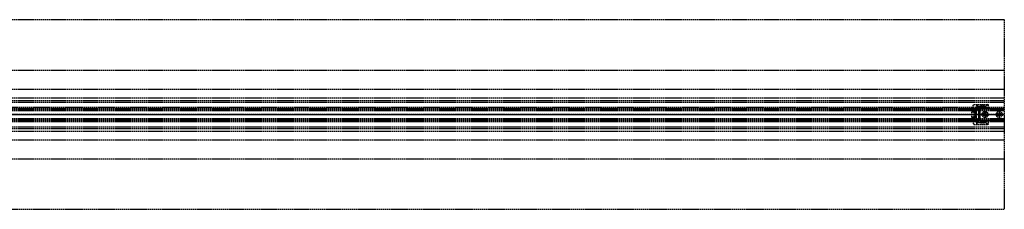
# Model space of a CAD drawing. Header units: millimetres. Extents: x -1 to 2050, y -94 to 94.
# Tile 12 of 12: x 1076 to 2050, y -94 to 94. Entities that reach past the tile are written whole.
import ezdxf

# ---------------------------------------------------------------- set-up
doc = ezdxf.new("R2010")
doc.units = ezdxf.units.MM
doc.header["$LTSCALE"] = 10
doc.linetypes.add('ALLCAD_Strich', pattern=[0.2, 0.15, -0.05])
doc.layers.add('BESCH_KONT_sich_schn_ansi_2d', color=40, linetype='Continuous')
doc.layers.add('BESCH_KONT_sich_schn_grun_2d', color=10, linetype='Continuous')

msp = doc.modelspace()

# ---------------------------------------------------------------- linework, layer by layer
at = {"layer": 'BESCH_KONT_sich_schn_ansi_2d', "linetype": 'ALLCAD_Strich'}
for p, q in [((0, 0, 2368), (2050, 0, 2368)), ((2050, 0, 2418), (0, 0, 2418)), ((0, 0, 2337), (2050, 0, 2337)), ((2050, 0, 2338.5), (0, 0, 2338.5)), ((0, 0, 2365.5), (2050, 0, 2365.5)), ((0, 0, 2339.5), (2050, 0, 2339.5)), ((0, 0, 2363.5), (2050, 0, 2363.5)), ((0, 0, 2363), (2050, 0, 2363)), ((2050, 0), (995, 0)), ((995, 0, 2335), (2050, 0, 2335)), ((2018, 0, 2345.59), (2018, 0, 2360.01)), ((2018, 0, 2360.5), (2018, 0, 2360.01)), ((2018, 0, 2345.59), (2018, 0, 2345.1)), ((2020, 0, 2349.2), (2018, 0, 2345.59)), ((2018, 0, 2345.1), (2020, 0, 2345.1)), ((2020, 0, 2360.5), (2018, 0, 2360.5)), ((2018, 0, 2360.01), (2020, 0, 2356.4)), ((2020, 0, 2342.38), (2018, 0, 2342.38)), ((2018, 0, 2344.8), (2020, 0, 2344.8)), ((2018, 0, 2342.38), (2018, 0, 2344.8)), ((2018, 0, 2345.1), (2018, 0, 2344.8)), ((2018, 0, 2345.53), (2020, 0, 2345.53)), ((2018, 0, 2359.5), (2020, 0, 2359.5)), ((2018, 0, 2342.1), (2018, 0, 2342.38)), ((2018, 0, 2342.1), (2020, 0, 2342.1)), ((2018, 0, 2360.5), (2018, 0, 2363.5)), ((2022.5, 0, 2363.3), (2020, 0, 2363.3)), ((2020, 0, 2342.3), (2022.5, 0, 2342.3)), ((2020, 0, 2345.1), (2020, 0, 2342.3)), ((2033.59, 0, 2349.2), (2020, 0, 2349.2)), ((2020, 0, 2361.54), (2020, 0, 2360.5)), ((2020, 0, 2360.5), (2020, 0, 2356.4)), ((2020, 0, 2349.2), (2020, 0, 2345.1)), ((2020, 0, 2356.4), (2020, 0, 2349.2)), ((2020, 0, 2356.4), (2033.59, 0, 2356.4)), ((2022.5, 0, 2344.55), (2020, 0, 2344.55)), ((2022.5, 0, 2348.05), (2020, 0, 2348.05)), ((2022.5, 0, 2357.55), (2020, 0, 2357.55)), ((2022.5, 0, 2361.05), (2020, 0, 2361.05)), ((2020, 0, 2362.5), (2021, 0, 2362.5)), ((2020, 0, 2356.5), (2021, 0, 2356.5)), ((2020, 0, 2349.5), (2021, 0, 2349.5)), ((2020, 0, 2343.5), (2021, 0, 2343.5)), ((2020, 0, 2363.5), (2020, 0, 2363.5)), ((2020, 0, 2363.5), (2020, 0, 2363.5)), ((2020, 0, 2363.49), (2020, 0, 2363.49)), ((2020, 0, 2363.5), (2020, 0, 2363.5)), ((2020, 0, 2363.5), (2020, 0, 2363.5)), ((2020, 0, 2363.49), (2020, 0, 2363.49)), ((2020, 0, 2363.5), (2020, 0, 2363.5)), ((2020, 0, 2363.5), (2020, 0, 2363.5)), ((2020, 0, 2363.5), (2020, 0, 2363.5)), ((2020, 0, 2361.54), (2020, 0, 2363.5)), ((2020, 0, 2342.3), (2020, 0, 2342.1)), ((2020, 0, 2363.5), (2020, 0, 2363.5)), ((2020, 0, 2363.49), (2020, 0, 2363.49)), ((2020, 0, 2363.49), (2020, 0, 2363.49)), ((2020, 0, 2363.49), (2020, 0, 2363.49)), ((2020, 0, 2363.5), (2020, 0, 2363.5)), ((2020, 0, 2363.5), (2020, 0, 2363.5)), ((2020, 0, 2363.49), (2020, 0, 2363.5)), ((2020, 0, 2363.49), (2020, 0, 2363.49)), ((2020.1, 0, 2365.5), (2020.1, 0, 2363.5)), ((2021, 0, 2356.5), (2021, 0, 2362.5)), ((2021, 0, 2343.5), (2021, 0, 2349.5)), ((2021.1, 0, 2363.5), (2021.1, 0, 2365.5)), ((2022.5, 0, 2355.1), (2024.5, 0, 2355.1)), ((2022.5, 0, 2347.2), (2031.39, 0, 2347.2)), ((2031.39, 0, 2358.4), (2022.5, 0, 2358.4)), ((2022.5, 0, 2342.3), (2022.5, 0, 2347.2)), ((2022.5, 0, 2358.4), (2022.5, 0, 2354.1)), ((2022.5, 0, 2351.5), (2022.5, 0, 2347.2)), ((2022.5, 0, 2358.4), (2022.5, 0, 2363.3)), ((2022.5, 0, 2351.5), (2022.5, 0, 2354.1)), ((2026.74, 0, 2351), (2023, 0, 2351)), ((2023, 0, 2354.6), (2026.74, 0, 2354.6)), ((2024.5, 0, 2355.1), (2024.5, 0, 2349.2)), ((2024.5, 0, 2349.2), (2026, 0, 2349.2)), ((2026, 0, 2356.4), (2026, 0, 2349.2)), ((2028.7, 0, 2351.88), (2027.2, 0, 2351.11)), ((2027.2, 0, 2354.49), (2028.7, 0, 2353.72)), ((2034, 0, 2361), (2028, 0, 2361)), ((2034, 0, 2360.5), (2028, 0, 2360.5)), ((2028, 0, 2360.5), (2028, 0, 2361)), ((2029.25, 0, 2362), (2028, 0, 2361)), ((2029.25, 0, 2365.5), (2029.25, 0, 2363.5)), ((2032.75, 0, 2362), (2029.25, 0, 2362)), ((2029.25, 0, 2362), (2029.25, 0, 2365.5)), ((2034, 0, 2351.04), (2029.71, 0, 2352.01)), ((2029.71, 0, 2353.59), (2034, 0, 2354.56)), ((2033.59, 0, 2356.4), (2031.39, 0, 2358.4)), ((2031.39, 0, 2347.2), (2033.59, 0, 2349.2)), ((2032.75, 0, 2365.5), (2032.75, 0, 2363.5)), ((2032.75, 0, 2362), (2034, 0, 2361)), ((2032.75, 0, 2362), (2032.75, 0, 2365.5)), ((2034, 0, 2356.02), (2033.59, 0, 2356.4)), ((2033.59, 0, 2349.2), (2034, 0, 2349.58)), ((2034, 0, 2356.02), (2034, 0, 2354.56)), ((2034, 0, 2351.04), (2034, 0, 2349.58)), ((2034, 0, 2360.5), (2034, 0, 2361)), ((2048, 0, 2361), (2042, 0, 2361)), ((2048, 0, 2360.5), (2042, 0, 2360.5)), ((2042, 0, 2360.5), (2042, 0, 2361)), ((2043.25, 0, 2362), (2042, 0, 2361)), ((2046.75, 0, 2362), (2043.25, 0, 2362)), ((2043.25, 0, 2362), (2043.25, 0, 2365.5)), ((2043.25, 0, 2365.5), (2043.25, 0, 2363.5)), ((2046.75, 0, 2362), (2048, 0, 2361)), ((2046.75, 0, 2362), (2046.75, 0, 2365.5)), ((2046.75, 0, 2365.5), (2046.75, 0, 2363.5)), ((2048, 0, 2360.5), (2048, 0, 2361)), ((2049, 0, 2365.5), (2049, 0, 2363.5)), ((2050, 0), (2050, 0, 2368)), ((2050, 0, 2368), (2050, 0, 2418))]:
    msp.add_line(p, q, dxfattribs=at)
at = {"layer": 'BESCH_KONT_sich_schn_ansi_2d', "linetype": 'ALLCAD_Strich', "extrusion": (0, 1, 0)}
for centre, radius, start, end in [((-2020, 2363.5), 2, 360, 90), ((-2023, 2351.5), 0.5, 270, 360), ((-2023, 2354.1), 0.5, 0, 90), ((-2026.74, 2352), 1, 242.73382, 270), ((-2026.74, 2353.6), 1, 90, 117.26618)]:
    msp.add_arc(centre, radius, start, end, dxfattribs=at)
at = {"layer": 'BESCH_KONT_sich_schn_ansi_2d', "linetype": 'ALLCAD_Strich', "extrusion": (0, -1, 0)}
for centre, start, end in [((2029.38, 2350.55), 77.26618, 117.26618), ((2029.38, 2355.05), 242.73382, 282.73382)]:
    msp.add_arc(centre, 1.5, start, end, dxfattribs=at)
at = {"layer": 'BESCH_KONT_sich_schn_grun_2d', "linetype": 'ALLCAD_Strich'}
for p, q in [((0, 94), (2050, 94)), ((2050, 94), (2050, -94)), ((0, 44), (2050, 44)), ((0, 25), (2050, 25)), ((0, 16.5), (2050, 16.5)), ((0, 14), (2050, 14)), ((0, 12.38), (2050, 12.38)), ((2018, 6.35), (2020, 10)), ((2020, 10), (2033.59, 10)), ((2022.5, 10), (2022.5, 7.98)), ((2023, 10), (2023, 5.5)), ((2026.74, 10), (2026.74, 5.5)), ((2027.2, 10), (2027.2, 5.5)), ((2028.7, 10), (2028.7, 5.5)), ((2029.71, 10), (2029.71, 5.5)), ((2031.39, 7.98), (2033.59, 10)), ((2033.59, 10), (2031.39, 7.98)), ((2033.59, 10), (2034, 10)), ((2034, 10), (2034, 5.5)), ((2050, 7), (0, 7)), ((0, 6), (2050, 6)), ((0, 5.5), (2050, 5.5)), ((0, 4.5), (2050, 4.5)), ((0, 4), (2050, 4)), ((2018, 5.85), (2018, 6.35)), ((2018, 5.85), (2020, 5.85)), ((2018, 4.8), (2018, 5.75)), ((2020, 5.75), (2018, 5.75)), ((2020, 5.44), (2018, 5.44)), ((2018, 4.8), (2020, 4.8)), ((2018, -4.8), (2018, 4.8)), ((2018, 2.89), (2020, 2.89)), ((2020, 2.2), (2018, 2.2)), ((2020, 5.85), (2020, 4.8)), ((2020, 4.8), (2020, -4.8)), ((2020.1, 4.8), (2020, 4.8)), ((2022.5, 3.02), (2020, 3.02)), ((2020, 3), (2021, 3)), ((2022.5, 1.75), (2020, 1.75)), ((2020, 0.02), (2020, 0.02)), ((2020, 0.01), (2020, 0.02)), ((2020, 0.01), (2020, 0.01)), ((2020, 0.01), (2020, 0.01)), ((2020, 0.01), (2020, 0)), ((2020, 0.01), (2020, 0.01)), ((2020, 0.01), (2020, 0.01)), ((2020, 0.01), (2020, 0.01)), ((2020, 0.01), (2020, 0.01)), ((2020, 0.01), (2020, 0.01)), ((2020, 0.01), (2020, 0.01)), ((2020, 0.01), (2020, 0.01)), ((2020, 0.01), (2020, 0.01)), ((2020, 0.01), (2020, 0.01)), ((2020, 0.01), (2020, 0.01)), ((2020, 0.01), (2020, 0.01)), ((2020, 0.01), (2020, 0.01)), ((2020, 0), (2020, 0)), ((2020, 0), (2020, 0)), ((2020, 0), (2020, 0)), ((2020, 0), (2020, 0)), ((2020, 0), (2020, 0)), ((2021, -3), (2021, 3)), ((2049, 5.75), (2021.1, 5.75)), ((2022.5, 3.02), (2022.5, 7.98)), ((2022.5, 7.98), (2031.39, 7.98)), ((2031.39, 7.98), (2022.5, 7.98)), ((2026, 4.25), (2022.5, 4.25)), ((2022.5, -3.02), (2022.5, 3.02)), ((2024.5, 4.25), (2024.5, -4.25)), ((2026, -4.25), (2026, 4.25)), ((2031.39, 5.5), (2031.39, 7.98)), ((0, -4), (2050, -4)), ((0, -4.5), (2050, -4.5)), ((0, -5.5), (2050, -5.5)), ((0, -6), (2050, -6)), ((0, -7), (2050, -7)), ((2018, -2.2), (2020, -2.2)), ((2020, -2.89), (2018, -2.89)), ((2018, -5.75), (2018, -4.8)), ((2020, -4.8), (2018, -4.8)), ((2018, -5.44), (2020, -5.44)), ((2018, -5.75), (2020, -5.75)), ((2018, -5.85), (2018, -6.35)), ((2020, -5.85), (2018, -5.85)), ((2018, -6.35), (2020, -10)), ((2020, 0), (2020, 0)), ((2020, 0), (2020, 0)), ((2020, 0), (2020, 0)), ((2020, 0), (2020, 0)), ((2020, 0), (2020, 0)), ((2020, 0), (2020, 0)), ((2020, 0), (2020, 0)), ((2020, 0), (2020, 0)), ((2020, 0), (2020, 0)), ((2022.5, -1.75), (2020, -1.75)), ((2020, -3), (2021, -3)), ((2022.5, -3.02), (2020, -3.02)), ((2020, -4.8), (2020, -5.85)), ((2020, -4.8), (2020.1, -4.8)), ((2021.1, -5.75), (2049, -5.75)), ((2022.5, -7.98), (2022.5, -3.02)), ((2022.5, -4.25), (2026, -4.25)), ((2022.5, -7.98), (2031.39, -7.98)), ((2031.39, -7.98), (2022.5, -7.98)), ((2022.5, -7.98), (2022.5, -10)), ((2023, -5.5), (2023, -10)), ((2026.74, -5.5), (2026.74, -10)), ((2027.2, -5.5), (2027.2, -10)), ((2028.7, -5.5), (2028.7, -10)), ((2029.71, -5.5), (2029.71, -10)), ((2031.39, -7.98), (2031.39, -5.5)), ((2033.59, -10), (2031.39, -7.98)), ((2031.39, -7.98), (2033.59, -10)), ((2034, -5.5), (2034, -10)), ((0, -12.38), (2050, -12.38)), ((0, -14), (2050, -14)), ((0, -16.5), (2050, -16.5)), ((2020, -10), (2033.59, -10)), ((2034, -10), (2033.59, -10)), ((0, -25), (2050, -25)), ((0, -44), (2050, -44)), ((2050, -94), (0, -94))]:
    msp.add_line(p, q, dxfattribs=at)
for centre, radius in [((2031, 0), 3), ((2031, 0), 1.75), ((2031, 0), 1.75), ((2045, 0), 3), ((2045, 0), 1.75), ((2045, 0), 1.75)]:
    msp.add_circle(centre, radius, dxfattribs=at)
for centre, start, end in [((2021.1, 4.75), 90, 177.13402), ((2049, 4.75), 0, 90), ((2021.1, -4.75), 182.86598, 270), ((2049, -4.75), 270, 0)]:
    msp.add_arc(centre, 1, start, end, dxfattribs=at)

doc.saveas('drawing.dxf')
